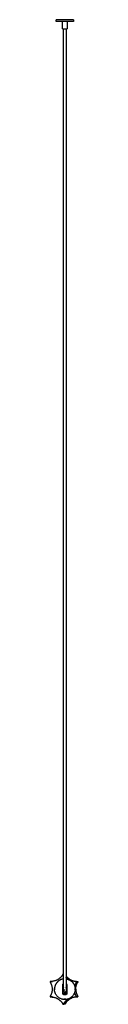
# Model space of a CAD drawing. Header units: millimetres. Extents: x -1080 to 1129, y 3690 to 5607.
# Tile 5 of 9: x 564 to 595, y 3690 to 4786. Entities that reach past the tile are written whole.
import ezdxf

# ---------------------------------------------------------------- set-up
doc = ezdxf.new("R2010")
doc.units = ezdxf.units.MM
doc.layers.add('Make2D$Visible$Curvas', color=7, linetype='Continuous')

msp = doc.modelspace()

# ---------------------------------------------------------------- linework, layer by layer
at = {"layer": 'Make2D$Visible$Curvas', "color": 7, "lineweight": -3}
for points, weights, degree in [([(580.4, 4785.6), (570.7, 4785.6), (570.7, 4785.6)], [1, 0.707106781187, 1], 2), ([(580.4, 4783.6), (570.7, 4783.6), (570.7, 4783.6)], [1, 0.707106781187, 1], 2), ([(590.2, 4785.6), (590.2, 4785.6), (580.4, 4785.6)], [1, 0.707106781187, 1], 2), ([(590.2, 4783.6), (590.2, 4783.6), (580.4, 4783.6)], [1, 0.707106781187, 1], 2), ([(577.9, 4775.6), (577.9, 4775.6), (580.4, 4775.6)], [1, 0.707106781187, 1], 2), ([(580.4, 4775.6), (582.9, 4775.6), (582.9, 4775.6)], [1, 0.707106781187, 1], 2), ([(564.3, 3714.4), (568.7, 3706.9), (564.3, 3699.4)], [1, 0.866025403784, 1], 2), ([(578, 3723.1), (573.7, 3715.6), (565, 3715.6)], [1, 0.866025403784, 1], 2), ([(578.7, 3723.8), (578.4, 3723.8), (578.2, 3723.5)], [1, 0.866025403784, 1], 2), ([(579, 3723.6), (578.9, 3723.8), (578.7, 3723.8)], [0.95121225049, 0.898096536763, 1], 2), ([(581.8, 3721.8), (586.3, 3715.6), (594, 3715.6)], [0.975757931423, 0.879502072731, 1], 2), ([(585.2, 3717.4), (583.3, 3718.4), (581.8, 3719.9)], [0.933194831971, 0.931362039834, 0.947972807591], 2), ([(592.3, 3715.6), (589, 3715.6), (586, 3717)], [1, 0.94391384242, 0.934786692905], 2), ([(593, 3714.4), (591.9, 3712.5), (591.4, 3710.4)], [1, 0.981092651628, 0.983168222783], 2), ([(592.6, 3706.9), (592.6, 3711), (594.6, 3714.4)], [1, 0.965925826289, 1], 2), ([(593.3, 3715.1), (593.3, 3715.6), (592.8, 3715.6)], [1, 0.707106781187, 1], 2), ([(593.3, 3715.1), (593.3, 3715), (593.2, 3714.8)], [1, 0.965925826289, 1], 2), ([(594.5, 3715.6), (595, 3715.6), (595, 3715.1)], [1, 0.707106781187, 1], 2), ([(594.9, 3714.8), (595, 3715), (595, 3715.1)], [1, 0.965925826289, 1], 2), ([(580.4, 3695.4), (568.9, 3695.4), (568.9, 3706.9)], [1, 0.707106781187, 1], 2), ([(578.2, 3702.4), (578.2, 3706.9), (578.2, 3711.5)], [1, 0.913792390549, 1], 2), ([(579, 3708.8), (578.6, 3708.3), (578.3, 3707.7), (578.2, 3707)], [0.891820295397, 0.876284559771, 0.912344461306, 1], 3), ([(578.2, 3707), (578.6, 3707.3), (579, 3707.6)], [1, 0.964846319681, 0.958895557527], 2), ([(578.2, 3707), (578.2, 3706.9), (578.2, 3706.9)], [0.853954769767, 0.854133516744, 0.854391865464], 2), ([(578.2, 3704.2), (578.2, 3703.7), (578.3, 3703.1), (578.5, 3702.7)], [1, 0.971301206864, 0.971301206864, 1], 3), ([(579, 3704.9), (579, 3706.3), (580.4, 3706.3)], [1, 0.707106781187, 1], 2), ([(580.4, 3703.5), (579, 3703.5), (579, 3704.9)], [1, 0.707106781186, 1], 2), ([(591.9, 3706.9), (591.9, 3695.4), (580.4, 3695.4)], [1, 0.707106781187, 1], 2), ([(580.4, 3703.5), (581.8, 3703.5), (581.8, 3704.9)], [1, 0.707106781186, 1], 2), ([(582.6, 3707), (582.5, 3707.7), (582.3, 3708.3), (581.8, 3708.8)], [1, 0.912344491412, 0.876284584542, 0.891820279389], 3), ([(581.8, 3707.6), (582.3, 3707.3), (582.6, 3707)], [0.95889563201, 0.964846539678, 1], 2), ([(582.4, 3702.7), (582.6, 3703.1), (582.7, 3703.7), (582.7, 3704.2)], [1, 0.971301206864, 0.971301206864, 1], 3), ([(582.7, 3706.9), (582.7, 3706.9), (582.6, 3707)], [0.854391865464, 0.854133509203, 0.853954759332], 2), ([(582.7, 3711.5), (582.7, 3706.9), (582.7, 3702.4)], [1, 0.913792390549, 1], 2), ([(593, 3699.4), (591.9, 3701.3), (591.4, 3703.5)], [1, 0.981092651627, 0.983168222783], 2), ([(592.6, 3706.9), (592.6, 3702.9), (594.6, 3699.4)], [1, 0.965925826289, 1], 2), ([(565, 3698.3), (573.7, 3698.3), (578, 3690.8)], [1, 0.866025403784, 1], 2), ([(578.8, 3702.4), (579, 3702.3), (579.3, 3702.2)], [0.862210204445, 0.870563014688, 0.886975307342], 2), ([(579.3, 3690.8), (581.5, 3694.5), (585.2, 3696.5)], [1, 0.929519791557, 0.93319483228], 2), ([(579.5, 3702.1), (579.5, 3702.1), (579.5, 3702.1)], [0.906007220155, 0.906061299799, 0.906115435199], 2), ([(579.7, 3702), (579.8, 3702), (579.9, 3702)], [0.921761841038, 0.931411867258, 0.942427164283], 2), ([(580.9, 3702), (580.6, 3701.9), (580.3, 3701.9), (580, 3702)], [1, 0.99245733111, 0.99245733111, 1], 3), ([(580.4, 3700.5), (580.2, 3700.5), (580, 3700.5)], [1, 0.999792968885, 1], 2), ([(580.9, 3700.5), (580.6, 3700.5), (580.4, 3700.5)], [1, 0.999792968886, 1], 2), ([(580.9, 3702), (581.1, 3702), (581.3, 3702.1)], [0.945675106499, 0.923116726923, 0.906082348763], 2), ([(594, 3698.3), (585.3, 3698.3), (581, 3690.8)], [1, 0.866025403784, 1], 2), ([(581.7, 3702.2), (581.9, 3702.3), (582.1, 3702.4)], [0.881119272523, 0.868980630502, 0.862187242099], 2), ([(586, 3696.9), (589, 3698.3), (592.3, 3698.3)], [0.934786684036, 0.943913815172, 1], 2), ([(593.3, 3698.8), (593.3, 3698.3), (592.8, 3698.3)], [1, 0.707106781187, 1], 2), ([(593.3, 3698.8), (593.3, 3698.9), (593.2, 3699)], [1, 0.965925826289, 1], 2), ([(594.5, 3698.3), (595, 3698.3), (595, 3698.8)], [1, 0.707106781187, 1], 2), ([(594.9, 3699), (595, 3698.9), (595, 3698.8)], [1, 0.965925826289, 1], 2), ([(578.2, 3690.4), (578.4, 3690.1), (578.7, 3690.1)], [1, 0.866025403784, 1], 2), ([(578.7, 3690.1), (578.9, 3690.1), (579.1, 3690.4)], [1, 0.866025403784, 1], 2), ([(580.8, 3690.4), (580.6, 3690.1), (580.3, 3690.1)], [1, 0.866025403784, 1], 2)]:
    msp.add_rational_spline(points, weights, degree=degree, dxfattribs=at)
for points, degree in [([(570.7, 4783.6), (570.7, 4785.6)], 1), ([(577.9, 4775.6), (577.9, 4783.6)], 1), ([(582.9, 4783.6), (582.9, 4775.6)], 1), ([(590.2, 4785.6), (590.2, 4783.6)], 1), ([(564.1, 3714.8), (564.3, 3714.4)], 1), ([(565, 3715.6), (564.5, 3715.6)], 1), ([(565, 3715.6), (566.7, 3715.6)], 1), ([(578.2, 3723.5), (578, 3723.1)], 1), ([(578.7, 3723.8), (579, 3723.8)], 1), ([(592.8, 3715.6), (592.3, 3715.6)], 1), ([(592.8, 3715.6), (594.5, 3715.6)], 1), ([(593, 3714.4), (593.2, 3714.8)], 1), ([(594.9, 3714.8), (594.6, 3714.4)], 1), ([(569, 3707.8), (569, 3707.9), (569, 3708), (569, 3708.1)], 3), ([(578.2, 3706.9), (578.2, 3706.9), (578.2, 3706.9), (578.2, 3707)], 3), ([(582.6, 3707), (582.7, 3706.9), (582.7, 3706.9), (582.7, 3706.9)], 3), ([(591.9, 3708.2), (591.9, 3708.2), (591.9, 3708.2), (591.9, 3708.1)], 3), ([(591.9, 3707.8), (591.9, 3707.9), (591.9, 3708), (591.9, 3708.1)], 3), ([(564.3, 3699.4), (564.1, 3699)], 1), ([(564.5, 3698.3), (565, 3698.3)], 1), ([(566.7, 3698.3), (565, 3698.3)], 1), ([(579.9, 3702), (579.7, 3702), (579.6, 3702), (579.5, 3702.1)], 3), ([(592.3, 3698.3), (592.8, 3698.3)], 1), ([(592.8, 3698.3), (594.5, 3698.3)], 1), ([(593.2, 3699), (593, 3699.4)], 1), ([(594.6, 3699.4), (594.9, 3699)], 1), ([(578, 3690.8), (578.2, 3690.4)], 1), ([(580.3, 3690.1), (578.7, 3690.1)], 1), ([(579.1, 3690.4), (579.3, 3690.8)], 1), ([(579.9, 3690.4), (579.1, 3690.4)], 1), ([(581, 3690.8), (580.8, 3690.4)], 1)]:
    msp.add_open_spline(points, degree=degree, dxfattribs=at)
for points, knots in [([(579, 3704.9), (579, 3704.9), (579, 3704.9), (579, 3704.9), (579, 3704.9), (579, 3704.9), (579, 3704.9), (579, 3704.9), (579, 3704.9), (579, 3704.9), (579, 3704.9), (579, 3704.9), (579, 3704.9), (579, 3704.9), (579, 3704.9), (579, 3704.9), (579, 3704.9), (579, 3704.9), (579, 3704.9), (579, 3704.9), (579, 3704.9), (579, 3705), (579, 3705), (579, 3705), (579, 3705), (579, 3705), (579, 3705), (579, 3705), (579, 3705), (579, 3705), (579, 3705), (579, 3705.1), (579, 3705.1), (579, 3705.1), (579, 3705.1), (579, 3705.1), (579, 3705.1), (579, 3705.1), (579, 3705.1), (579, 3705.2), (579, 3705.2), (579, 3705.2), (579, 3705.2), (579, 3705.2), (579, 3705.2), (579, 3705.3), (579, 3705.3), (579, 3705.3), (579, 3705.3), (579, 3705.3), (579, 3705.4), (579, 3705.4), (579, 3705.4), (579, 3705.4), (579, 3705.4), (579, 3705.5), (579, 3705.5), (579, 3705.5), (579, 3705.5), (579, 3705.6), (579, 3705.6), (579, 3705.6), (579, 3705.6), (579, 3705.7), (579, 3705.7), (579, 3705.7), (579, 3705.8), (579, 3705.8), (579, 3705.8), (579, 3705.8), (579, 3705.9), (579, 3705.9), (579, 3705.9), (579, 3706), (579, 3706), (579, 3706), (579, 3706.1), (579, 3706.1), (579, 3706.1), (579, 3706.2), (579, 3706.2), (579, 3706.2), (579, 3706.3), (579, 3706.3), (579, 3706.4), (579, 3706.4), (579, 3706.4), (579, 3706.5), (579, 3706.5), (579, 3706.6), (579, 3706.6), (579, 3706.7), (579, 3706.7), (579, 3706.7), (579, 3706.8), (579, 3706.8), (579, 3706.9), (579, 3706.9), (579, 3707), (579, 3707), (579, 3707.1), (579, 3707.1), (579, 3707.2), (579, 3707.2), (579, 3707.3), (579, 3707.3), (579, 3707.4), (579, 3707.4), (579, 3707.5), (579, 3707.5), (579, 3707.6), (579, 3707.6), (579, 3707.7), (579, 3707.8), (579, 3707.8), (579, 3707.9), (579, 3707.9), (579, 3708), (579, 3708), (579, 3708.1), (579, 3708.2), (579, 3708.2), (579, 3708.3), (579, 3708.4), (579, 3708.4), (579, 3708.5), (579, 3708.6), (579, 3708.6), (579, 3708.6), (579, 3708.7), (579, 3708.7), (579, 3708.7), (579, 3708.8), (579, 3708.8), (579, 3708.8), (579, 3708.9), (579, 3708.9), (579, 3708.9), (579, 3709), (579, 3709), (579, 3709), (579, 3709.1), (579, 3709.1), (579, 3709.2), (579, 3709.2), (579, 3709.3), (579, 3709.4), (579, 3709.5), (579, 3709.6), (579, 3709.6), (579, 3709.7), (579, 3709.7), (579, 3709.8), (579, 3709.9), (579, 3709.9), (579, 3710), (579, 3710.1), (579, 3710.2), (579, 3710.2), (579, 3710.3), (579, 3710.4), (579, 3710.5), (579, 3710.6), (579, 3710.7), (579, 3710.8), (579, 3710.9), (579, 3711), (579, 3711.1), (579, 3711.2), (579, 3711.3), (579, 3711.4), (579, 3711.5), (579, 3711.6), (579, 3711.8), (579, 3711.9), (579, 3712), (579, 3712.2), (579, 3712.3), (579, 3712.5), (579, 3712.6), (579, 3712.8), (579, 3712.9), (579, 3713.1), (579, 3713.3), (579, 3713.4), (579, 3713.6), (579, 3713.8), (579, 3714), (579, 3714.2), (579, 3714.4), (579, 3714.6), (579, 3714.8), (579, 3715), (579, 3715.3), (579, 3715.5), (579, 3715.7), (579, 3716.2), (579, 3716.7), (579, 3717.2), (579, 3717.8), (579, 3718.4), (579, 3719), (579, 3719.6), (579, 3720.3), (579, 3721), (579, 3721.7), (579, 3722.5), (579, 3723.2), (579, 3724.1), (579, 3724.9), (579, 3725.8), (579, 3726.7), (579, 3727.7), (579, 3728.6), (579, 3729.6), (579, 3730.7), (579, 3731.7), (579, 3732.9), (579, 3734.1), (579, 3735.2), (579, 3736.5), (579, 3737.8), (579, 3739), (579, 3740.4), (579, 3741.8), (579, 3743.2), (579, 3744.8), (579, 3746.3), (579, 3747.8), (579, 3749.5), (579, 3751.1), (579, 3752.8), (579, 3754.6), (579, 3756.4), (579, 3758.2), (579, 3760.2), (579, 3762.1), (579, 3764.1), (579, 3766.2), (579, 3768.3), (579, 3770.4), (579, 3772.6), (579, 3774.9), (579, 3777.1), (579, 3779.6), (579, 3782), (579, 3784.4), (579, 3787), (579, 3789.6), (579, 3792.2), (579, 3794.9), (579, 3797.7), (579, 3800.5), (579, 3803.4), (579, 3806.4), (579, 3809.3), (579, 3812.5), (579, 3815.6), (579, 3818.8), (579, 3822.1), (579, 3825.4), (579, 3828.8), (579, 3832.3), (579, 3835.8), (579, 3839.3), (579, 3843.1), (579, 3846.8), (579, 3850.6), (579, 3854.5), (579, 3858.5), (579, 3862.4), (579, 3866.6), (579, 3870.7), (579, 3874.9), (579, 3879.3), (579, 3883.7), (579, 3888.1), (579, 3892.7), (579, 3897.3), (579, 3901.9), (579, 3906.8), (579, 3911.6), (579, 3916.5), (579, 3921.6), (579, 3926.7), (579, 3931.8), (579, 3937.1), (579, 3942.5), (579, 3947.8), (579, 3953.3), (579, 3958.8), (579, 3964.2), (579, 3969.9), (579, 3975.5), (579, 3981.2), (579, 3987.1), (579, 3992.9), (579, 3998.8), (579, 4004.9), (579, 4011), (579, 4017.1), (579, 4023.4), (579, 4029.7), (579, 4036), (579, 4049.1), (579, 4062.3), (579, 4075.5), (579, 4089.4), (579, 4103.3), (579, 4117.1), (579, 4131.7), (579, 4146.2), (579, 4160.7), (579, 4191.4), (579, 4222), (579, 4252.7), (579, 4268.7), (579, 4284.7), (579, 4300.7), (579, 4317), (579, 4333.3), (579, 4349.7), (579, 4366.3), (579, 4382.9), (579, 4399.5), (579, 4407.8), (579, 4416.2), (579, 4424.6), (579, 4433), (579, 4441.4), (579, 4449.8), (579, 4458.3), (579, 4466.7), (579, 4475.2), (579, 4483.6), (579, 4492.1), (579, 4500.6), (579, 4509.1), (579, 4517.5), (579, 4526), (579, 4534.5), (579, 4543), (579, 4551.5), (579, 4559.9), (579, 4568.4), (579, 4576.9), (579, 4585.3), (579, 4593.8), (579, 4602.3), (579, 4610.7), (579, 4619.1), (579, 4627.6), (579, 4636), (579, 4644.4), (579, 4652.8), (579, 4661.1), (579, 4669.5), (579, 4677.8), (579, 4686.1), (579, 4694.4), (579, 4702.7), (579, 4711), (579, 4719.2), (579, 4727.5), (579, 4735.6), (579, 4743.8), (579, 4752), (579, 4759.8), (579, 4767.7), (579, 4775.6)], [0, 0, 0, 0, 0.36783, 0.36783, 0.36783, 0.722534, 0.722534, 0.722534, 1.062993, 1.062993, 1.062993, 1.389405, 1.389405, 1.389405, 1.703649, 1.703649, 1.703649, 2.004204, 2.004204, 2.004204, 2.293406, 2.293406, 2.293406, 2.570671, 2.570671, 2.570671, 2.835233, 2.835233, 2.835233, 3.089703, 3.089703, 3.089703, 3.334274, 3.334274, 3.334274, 3.56772, 3.56772, 3.56772, 3.79236, 3.79236, 3.79236, 4.007163, 4.007163, 4.007163, 4.21137, 4.21137, 4.21137, 4.411413, 4.411413, 4.411413, 4.601905, 4.601905, 4.601905, 4.783529, 4.783529, 4.783529, 4.96214, 4.96214, 4.96214, 5.133725, 5.133725, 5.133725, 5.300003, 5.300003, 5.300003, 5.462817, 5.462817, 5.462817, 5.621484, 5.621484, 5.621484, 5.776249, 5.776249, 5.776249, 5.929925, 5.929925, 5.929925, 6.081913, 6.081913, 6.081913, 6.232815, 6.232815, 6.232815, 6.383382, 6.383382, 6.383382, 6.536607, 6.536607, 6.536607, 6.689247, 6.689247, 6.689247, 6.843485, 6.843485, 6.843485, 7.00087, 7.00087, 7.00087, 7.160644, 7.160644, 7.160644, 7.325195, 7.325195, 7.325195, 7.491284, 7.491284, 7.491284, 7.662344, 7.662344, 7.662344, 7.8385, 7.8385, 7.8385, 8.019469, 8.019469, 8.019469, 8.204429, 8.204429, 8.204429, 8.394722, 8.394722, 8.394722, 8.591649, 8.591649, 8.591649, 8.793812, 8.793812, 8.793812, 8.897165, 8.897165, 8.897165, 9.001872, 9.001872, 9.001872, 9.109447, 9.109447, 9.109447, 9.222928, 9.222928, 9.222928, 9.343772, 9.343772, 9.343772, 9.47324, 9.47324, 9.47324, 9.76937, 9.76937, 9.76937, 9.942802, 9.942802, 9.942802, 10.13215, 10.13215, 10.13215, 10.343632, 10.343632, 10.343632, 10.578802, 10.578802, 10.578802, 10.838274, 10.838274, 10.838274, 11.125199, 11.125199, 11.125199, 11.441026, 11.441026, 11.441026, 11.788651, 11.788651, 11.788651, 12.171967, 12.171967, 12.171967, 12.591384, 12.591384, 12.591384, 13.048694, 13.048694, 13.048694, 13.546793, 13.546793, 13.546793, 14.087503, 14.087503, 14.087503, 14.675144, 14.675144, 14.675144, 15.308759, 15.308759, 15.308759, 15.99242, 15.99242, 15.99242, 17.519684, 17.519684, 17.519684, 19.270147, 19.270147, 19.270147, 21.265378, 21.265378, 21.265378, 23.522263, 23.522263, 23.522263, 26.056977, 26.056977, 26.056977, 28.888557, 28.888557, 28.888557, 32.037135, 32.037135, 32.037135, 35.515133, 35.515133, 35.515133, 39.345008, 39.345008, 39.345008, 43.54223, 43.54223, 43.54223, 48.125744, 48.125744, 48.125744, 53.111904, 53.111904, 53.111904, 58.518242, 58.518242, 58.518242, 64.366637, 64.366637, 64.366637, 70.670556, 70.670556, 70.670556, 77.447999, 77.447999, 77.447999, 84.718406, 84.718406, 84.718406, 92.500266, 92.500266, 92.500266, 100.809918, 100.809918, 100.809918, 109.664878, 109.664878, 109.664878, 119.083449, 119.083449, 119.083449, 129.083112, 129.083112, 129.083112, 139.681574, 139.681574, 139.681574, 150.897111, 150.897111, 150.897111, 162.747482, 162.747482, 162.747482, 175.249839, 175.249839, 175.249839, 188.423477, 188.423477, 188.423477, 202.284181, 202.284181, 202.284181, 216.850852, 216.850852, 216.850852, 232.141853, 232.141853, 232.141853, 248.171672, 248.171672, 248.171672, 264.605751, 264.605751, 264.605751, 281.568794, 281.568794, 281.568794, 299.203743, 299.203743, 299.203743, 317.482721, 317.482721, 317.482721, 336.378087, 336.378087, 336.378087, 375.908275, 375.908275, 375.908275, 417.57274, 417.57274, 417.57274, 461.148617, 461.148617, 461.148617, 553.150541, 553.150541, 553.150541, 601.132171, 601.132171, 601.132171, 650.139047, 650.139047, 650.139047, 699.950146, 699.950146, 699.950146, 725.08683, 725.08683, 725.08683, 750.343445, 750.343445, 750.343445, 775.687362, 775.687362, 775.687362, 801.093751, 801.093751, 801.093751, 826.537984, 826.537984, 826.537984, 851.986668, 851.986668, 851.986668, 877.414686, 877.414686, 877.414686, 902.794351, 902.794351, 902.794351, 928.097995, 928.097995, 928.097995, 953.296734, 953.296734, 953.296734, 978.365845, 978.365845, 978.365845, 1003.273625, 1003.273625, 1003.273625, 1027.995311, 1027.995311, 1027.995311, 1052.502442, 1052.502442, 1052.502442, 1076.152268, 1076.152268, 1076.152268, 1076.152268]), ([(581.8, 4775.6), (581.8, 4767.7), (581.8, 4759.8), (581.8, 4752), (581.8, 4743.8), (581.8, 4735.6), (581.8, 4727.5), (581.8, 4719.2), (581.8, 4711), (581.8, 4702.7), (581.8, 4694.4), (581.8, 4686.1), (581.8, 4677.8), (581.8, 4669.5), (581.8, 4661.1), (581.8, 4652.8), (581.8, 4644.4), (581.8, 4636), (581.8, 4627.6), (581.8, 4619.1), (581.8, 4610.7), (581.8, 4602.3), (581.8, 4593.8), (581.8, 4585.3), (581.8, 4576.9), (581.8, 4568.4), (581.8, 4559.9), (581.8, 4551.5), (581.8, 4543), (581.8, 4534.5), (581.8, 4526), (581.8, 4517.5), (581.8, 4509.1), (581.8, 4500.6), (581.8, 4492.1), (581.8, 4483.6), (581.8, 4475.2), (581.8, 4466.7), (581.8, 4458.3), (581.8, 4449.8), (581.8, 4441.4), (581.8, 4433), (581.8, 4424.6), (581.8, 4416.2), (581.8, 4407.8), (581.8, 4399.5), (581.8, 4382.9), (581.8, 4366.3), (581.8, 4349.7), (581.8, 4333.3), (581.8, 4317), (581.8, 4300.7), (581.8, 4284.7), (581.8, 4268.7), (581.8, 4252.7), (581.8, 4222), (581.8, 4191.4), (581.8, 4160.7), (581.8, 4146.2), (581.8, 4131.7), (581.8, 4117.1), (581.8, 4103.3), (581.8, 4089.4), (581.8, 4075.5), (581.8, 4062.3), (581.8, 4049.1), (581.8, 4036), (581.8, 4029.7), (581.8, 4023.4), (581.8, 4017.1), (581.8, 4011), (581.8, 4004.9), (581.8, 3998.8), (581.8, 3992.9), (581.8, 3987.1), (581.8, 3981.2), (581.8, 3975.5), (581.8, 3969.9), (581.8, 3964.2), (581.8, 3958.8), (581.8, 3953.3), (581.8, 3947.8), (581.8, 3942.5), (581.8, 3937.1), (581.8, 3931.8), (581.8, 3926.7), (581.8, 3921.6), (581.8, 3916.5), (581.8, 3911.6), (581.8, 3906.8), (581.8, 3901.9), (581.8, 3897.3), (581.8, 3892.7), (581.8, 3888.1), (581.8, 3883.7), (581.8, 3879.3), (581.8, 3874.9), (581.8, 3870.7), (581.8, 3866.6), (581.8, 3862.4), (581.8, 3858.5), (581.8, 3854.5), (581.8, 3850.6), (581.8, 3846.8), (581.8, 3843.1), (581.8, 3839.3), (581.8, 3835.8), (581.8, 3832.3), (581.8, 3828.8), (581.8, 3825.4), (581.8, 3822.1), (581.8, 3818.8), (581.8, 3815.6), (581.8, 3812.5), (581.8, 3809.3), (581.8, 3806.4), (581.8, 3803.4), (581.8, 3800.5), (581.8, 3797.7), (581.8, 3794.9), (581.8, 3792.2), (581.8, 3789.6), (581.8, 3787), (581.8, 3784.4), (581.8, 3782), (581.8, 3779.6), (581.8, 3777.1), (581.8, 3774.9), (581.8, 3772.6), (581.8, 3770.4), (581.8, 3768.3), (581.8, 3766.2), (581.8, 3764.1), (581.8, 3762.1), (581.8, 3760.2), (581.8, 3758.2), (581.8, 3756.4), (581.8, 3754.6), (581.8, 3752.8), (581.8, 3751.1), (581.8, 3749.5), (581.8, 3747.8), (581.8, 3746.3), (581.8, 3744.8), (581.8, 3743.2), (581.8, 3741.8), (581.8, 3740.4), (581.8, 3739), (581.8, 3737.8), (581.8, 3736.5), (581.8, 3735.2), (581.8, 3734.1), (581.8, 3732.9), (581.8, 3731.7), (581.8, 3730.7), (581.8, 3729.6), (581.8, 3728.6), (581.8, 3727.7), (581.8, 3726.7), (581.8, 3725.8), (581.8, 3724.9), (581.8, 3724.1), (581.8, 3723.2), (581.8, 3722.5), (581.8, 3721.7), (581.8, 3721), (581.8, 3720.3), (581.8, 3719.6), (581.8, 3719), (581.8, 3718.4), (581.8, 3717.8), (581.8, 3717.2), (581.8, 3716.7), (581.8, 3716.2), (581.8, 3715.7), (581.8, 3715.5), (581.8, 3715.3), (581.8, 3715), (581.8, 3714.8), (581.8, 3714.6), (581.8, 3714.4), (581.8, 3714.2), (581.8, 3714), (581.8, 3713.8), (581.8, 3713.6), (581.8, 3713.4), (581.8, 3713.3), (581.8, 3713.1), (581.8, 3712.9), (581.8, 3712.8), (581.8, 3712.6), (581.8, 3712.5), (581.8, 3712.3), (581.8, 3712.2), (581.8, 3712), (581.8, 3711.9), (581.8, 3711.8), (581.8, 3711.6), (581.8, 3711.5), (581.8, 3711.4), (581.8, 3711.3), (581.8, 3711.2), (581.8, 3711.1), (581.8, 3711), (581.8, 3710.9), (581.8, 3710.8), (581.8, 3710.7), (581.8, 3710.6), (581.8, 3710.5), (581.8, 3710.4), (581.8, 3710.3), (581.8, 3710.2), (581.8, 3710.2), (581.8, 3710.1), (581.8, 3710), (581.8, 3709.9), (581.8, 3709.9), (581.8, 3709.8), (581.8, 3709.7), (581.8, 3709.7), (581.8, 3709.6), (581.8, 3709.6), (581.8, 3709.5), (581.8, 3709.4), (581.8, 3709.3), (581.8, 3709.2), (581.8, 3709.2), (581.8, 3709.1), (581.8, 3709.1), (581.8, 3709), (581.8, 3709), (581.8, 3709), (581.8, 3708.9), (581.8, 3708.9), (581.8, 3708.9), (581.8, 3708.8), (581.8, 3708.8), (581.8, 3708.8), (581.8, 3708.7), (581.8, 3708.7), (581.8, 3708.7), (581.8, 3708.6), (581.8, 3708.6), (581.8, 3708.6), (581.8, 3708.5), (581.8, 3708.4), (581.8, 3708.4), (581.8, 3708.3), (581.8, 3708.2), (581.8, 3708.2), (581.8, 3708.1), (581.8, 3708), (581.8, 3708), (581.8, 3707.9), (581.8, 3707.9), (581.8, 3707.8), (581.8, 3707.8), (581.8, 3707.7), (581.8, 3707.6), (581.8, 3707.6), (581.8, 3707.5), (581.8, 3707.5), (581.8, 3707.4), (581.8, 3707.4), (581.8, 3707.3), (581.8, 3707.3), (581.8, 3707.2), (581.8, 3707.2), (581.8, 3707.1), (581.8, 3707.1), (581.8, 3707), (581.8, 3707), (581.8, 3706.9), (581.8, 3706.9), (581.8, 3706.8), (581.8, 3706.8), (581.8, 3706.7), (581.8, 3706.7), (581.8, 3706.7), (581.8, 3706.6), (581.8, 3706.6), (581.8, 3706.5), (581.8, 3706.5), (581.8, 3706.4), (581.8, 3706.4), (581.8, 3706.4), (581.8, 3706.3), (581.8, 3706.3), (581.8, 3706.2), (581.8, 3706.2), (581.8, 3706.2), (581.8, 3706.1), (581.8, 3706.1), (581.8, 3706.1), (581.8, 3706), (581.8, 3706), (581.8, 3706), (581.8, 3705.9), (581.8, 3705.9), (581.8, 3705.9), (581.8, 3705.8), (581.8, 3705.8), (581.8, 3705.8), (581.8, 3705.8), (581.8, 3705.7), (581.8, 3705.7), (581.8, 3705.7), (581.8, 3705.6), (581.8, 3705.6), (581.8, 3705.6), (581.8, 3705.6), (581.8, 3705.5), (581.8, 3705.5), (581.8, 3705.5), (581.8, 3705.5), (581.8, 3705.4), (581.8, 3705.4), (581.8, 3705.4), (581.8, 3705.4), (581.8, 3705.4), (581.8, 3705.3), (581.8, 3705.3), (581.8, 3705.3), (581.8, 3705.3), (581.8, 3705.3), (581.8, 3705.2), (581.8, 3705.2), (581.8, 3705.2), (581.8, 3705.2), (581.8, 3705.2), (581.8, 3705.2), (581.8, 3705.1), (581.8, 3705.1), (581.8, 3705.1), (581.8, 3705.1), (581.8, 3705.1), (581.8, 3705.1), (581.8, 3705.1), (581.8, 3705.1), (581.8, 3705), (581.8, 3705), (581.8, 3705), (581.8, 3705), (581.8, 3705), (581.8, 3705), (581.8, 3705), (581.8, 3705), (581.8, 3705), (581.8, 3705), (581.8, 3704.9), (581.8, 3704.9), (581.8, 3704.9), (581.8, 3704.9), (581.8, 3704.9), (581.8, 3704.9), (581.8, 3704.9), (581.8, 3704.9), (581.8, 3704.9), (581.8, 3704.9), (581.8, 3704.9), (581.8, 3704.9), (581.8, 3704.9), (581.8, 3704.9), (581.8, 3704.9), (581.8, 3704.9), (581.8, 3704.9), (581.8, 3704.9), (581.8, 3704.9), (581.8, 3704.9), (581.8, 3704.9)], [161.352072, 161.352072, 161.352072, 161.352072, 185.001897, 185.001897, 185.001897, 209.509029, 209.509029, 209.509029, 234.230715, 234.230715, 234.230715, 259.138495, 259.138495, 259.138495, 284.207606, 284.207606, 284.207606, 309.406344, 309.406344, 309.406344, 334.709989, 334.709989, 334.709989, 360.089653, 360.089653, 360.089653, 385.517671, 385.517671, 385.517671, 410.966356, 410.966356, 410.966356, 436.410589, 436.410589, 436.410589, 461.816978, 461.816978, 461.816978, 487.160895, 487.160895, 487.160895, 512.41751, 512.41751, 512.41751, 537.554194, 537.554194, 537.554194, 587.365293, 587.365293, 587.365293, 636.372168, 636.372168, 636.372168, 684.353799, 684.353799, 684.353799, 776.355722, 776.355722, 776.355722, 819.9316, 819.9316, 819.9316, 861.596065, 861.596065, 861.596065, 901.126252, 901.126252, 901.126252, 920.021618, 920.021618, 920.021618, 938.300596, 938.300596, 938.300596, 955.935546, 955.935546, 955.935546, 972.898588, 972.898588, 972.898588, 989.332667, 989.332667, 989.332667, 1005.362487, 1005.362487, 1005.362487, 1020.653488, 1020.653488, 1020.653488, 1035.220158, 1035.220158, 1035.220158, 1049.080863, 1049.080863, 1049.080863, 1062.254501, 1062.254501, 1062.254501, 1074.756858, 1074.756858, 1074.756858, 1086.607229, 1086.607229, 1086.607229, 1097.822766, 1097.822766, 1097.822766, 1108.421228, 1108.421228, 1108.421228, 1118.420891, 1118.420891, 1118.420891, 1127.839462, 1127.839462, 1127.839462, 1136.694422, 1136.694422, 1136.694422, 1145.004074, 1145.004074, 1145.004074, 1152.785933, 1152.785933, 1152.785933, 1160.05634, 1160.05634, 1160.05634, 1166.833784, 1166.833784, 1166.833784, 1173.137703, 1173.137703, 1173.137703, 1178.986097, 1178.986097, 1178.986097, 1184.392436, 1184.392436, 1184.392436, 1189.378596, 1189.378596, 1189.378596, 1193.96211, 1193.96211, 1193.96211, 1198.159332, 1198.159332, 1198.159332, 1201.989207, 1201.989207, 1201.989207, 1205.467205, 1205.467205, 1205.467205, 1208.615783, 1208.615783, 1208.615783, 1211.447362, 1211.447362, 1211.447362, 1213.982076, 1213.982076, 1213.982076, 1216.238962, 1216.238962, 1216.238962, 1218.234192, 1218.234192, 1218.234192, 1219.984656, 1219.984656, 1219.984656, 1221.51192, 1221.51192, 1221.51192, 1222.19558, 1222.19558, 1222.19558, 1222.829196, 1222.829196, 1222.829196, 1223.416837, 1223.416837, 1223.416837, 1223.957547, 1223.957547, 1223.957547, 1224.455645, 1224.455645, 1224.455645, 1224.912956, 1224.912956, 1224.912956, 1225.332373, 1225.332373, 1225.332373, 1225.715688, 1225.715688, 1225.715688, 1226.063313, 1226.063313, 1226.063313, 1226.37914, 1226.37914, 1226.37914, 1226.666066, 1226.666066, 1226.666066, 1226.925538, 1226.925538, 1226.925538, 1227.160708, 1227.160708, 1227.160708, 1227.37219, 1227.37219, 1227.37219, 1227.561537, 1227.561537, 1227.561537, 1227.73497, 1227.73497, 1227.73497, 1228.031099, 1228.031099, 1228.031099, 1228.160568, 1228.160568, 1228.160568, 1228.281412, 1228.281412, 1228.281412, 1228.394893, 1228.394893, 1228.394893, 1228.502468, 1228.502468, 1228.502468, 1228.607175, 1228.607175, 1228.607175, 1228.710528, 1228.710528, 1228.710528, 1228.91269, 1228.91269, 1228.91269, 1229.109617, 1229.109617, 1229.109617, 1229.299911, 1229.299911, 1229.299911, 1229.484871, 1229.484871, 1229.484871, 1229.665839, 1229.665839, 1229.665839, 1229.841996, 1229.841996, 1229.841996, 1230.013056, 1230.013056, 1230.013056, 1230.179145, 1230.179145, 1230.179145, 1230.343696, 1230.343696, 1230.343696, 1230.50347, 1230.50347, 1230.50347, 1230.660855, 1230.660855, 1230.660855, 1230.815093, 1230.815093, 1230.815093, 1230.967733, 1230.967733, 1230.967733, 1231.120958, 1231.120958, 1231.120958, 1231.271524, 1231.271524, 1231.271524, 1231.422426, 1231.422426, 1231.422426, 1231.574414, 1231.574414, 1231.574414, 1231.72809, 1231.72809, 1231.72809, 1231.882856, 1231.882856, 1231.882856, 1232.041523, 1232.041523, 1232.041523, 1232.204336, 1232.204336, 1232.204336, 1232.370614, 1232.370614, 1232.370614, 1232.542199, 1232.542199, 1232.542199, 1232.720811, 1232.720811, 1232.720811, 1232.902435, 1232.902435, 1232.902435, 1233.092927, 1233.092927, 1233.092927, 1233.292969, 1233.292969, 1233.292969, 1233.497177, 1233.497177, 1233.497177, 1233.711979, 1233.711979, 1233.711979, 1233.93662, 1233.93662, 1233.93662, 1234.170066, 1234.170066, 1234.170066, 1234.414637, 1234.414637, 1234.414637, 1234.669106, 1234.669106, 1234.669106, 1234.933669, 1234.933669, 1234.933669, 1235.210933, 1235.210933, 1235.210933, 1235.500136, 1235.500136, 1235.500136, 1235.80069, 1235.80069, 1235.80069, 1236.114935, 1236.114935, 1236.114935, 1236.441347, 1236.441347, 1236.441347, 1236.781805, 1236.781805, 1236.781805, 1237.13651, 1237.13651, 1237.13651, 1237.50434, 1237.50434, 1237.50434, 1237.50434]), ([(569, 3707.8), (568.9, 3707.7), (568.9, 3707.6), (568.9, 3707.3), (568.9, 3707.1), (568.9, 3706.9)], [2.9628352, 2.9628352, 2.9628352, 2.9628352, 3.4566411, 3.4566411, 3.9504469, 3.9504469, 3.9504469, 3.9504469]), ([(568.9, 3706.9), (568.9, 3706.8), (568.9, 3706.6), (568.9, 3706.3), (568.9, 3706.2), (569, 3706.1)], [0, 0, 0, 0, 0.494393, 0.494393, 0.9887861, 0.9887861, 0.9887861, 0.9887861]), ([(569, 3708.2), (569, 3708.2), (569, 3708.2), (569, 3708.2), (569, 3708.2), (569, 3708.1)], [1.9747749, 1.9747749, 1.9747749, 1.9747749, 1.9752235, 1.9752235, 2.4690293, 2.4690293, 2.4690293, 2.4690293]), ([(569, 3705.8), (569, 3705.8), (569, 3705.8), (569, 3705.7), (569, 3705.7), (569, 3705.7)], [1.4831747, 1.4831747, 1.4831747, 1.4831747, 1.4831791, 1.4831791, 1.9766334, 1.9766334, 1.9766334, 1.9766334]), ([(578.2, 3711.5), (578.2, 3711.6), (578.2, 3711.7), (578.2, 3712), (578.3, 3712.1), (578.3, 3712.3), (578.4, 3712.4), (578.5, 3712.6), (578.6, 3712.7), (578.8, 3712.9), (578.9, 3713), (579, 3713.1)], [0, 0, 0, 0, 0.37557, 0.37557, 0.75114, 0.75114, 1.12671, 1.12671, 1.502279, 1.502279, 1.985473, 1.985473, 1.985473, 1.985473]), ([(581.8, 3713.1), (581.8, 3713.1), (581.9, 3713), (582, 3712.9), (582.1, 3712.9), (582.3, 3712.6), (582.5, 3712.4), (582.6, 3712), (582.7, 3711.7), (582.7, 3711.5)], [1.017047, 1.017047, 1.017047, 1.017047, 1.127515, 1.127515, 1.503353, 1.503353, 2.255029, 2.255029, 3.006706, 3.006706, 3.006706, 3.006706]), ([(591.9, 3707.8), (591.9, 3707.7), (591.9, 3707.6), (591.9, 3707.3), (591.9, 3707.1), (591.9, 3707)], [2.9629046, 2.9629046, 2.9629046, 2.9629046, 3.4566411, 3.4566411, 3.9207049, 3.9207049, 3.9207049, 3.9207049]), ([(591.9, 3706.1), (591.9, 3706.2), (591.9, 3706.3), (591.9, 3706.6), (591.9, 3706.8), (591.9, 3706.9)], [2.9663583, 2.9663583, 2.9663583, 2.9663583, 3.4607513, 3.4607513, 3.9551444, 3.9551444, 3.9551444, 3.9551444]), ([(591.9, 3705.7), (591.9, 3705.7), (591.9, 3705.7), (591.9, 3705.7), (591.9, 3705.7), (591.9, 3705.8), (591.9, 3705.8), (591.9, 3705.8)], [1.9766375, 1.9766375, 1.9766375, 1.9766375, 1.9775722, 1.9775722, 2.4719652, 2.4719652, 2.4719677, 2.4719677, 2.4719677, 2.4719677]), ([(580, 3700.5), (579.8, 3700.5), (579.7, 3700.5), (579.5, 3700.6), (579.4, 3700.6), (579.1, 3700.7), (579, 3700.8), (578.8, 3700.9), (578.7, 3701), (578.5, 3701.3), (578.4, 3701.5), (578.2, 3701.9), (578.2, 3702.1), (578.2, 3702.4)], [0, 0, 0, 0, 0.375838, 0.375838, 0.751676, 0.751676, 1.127515, 1.127515, 1.503353, 1.503353, 2.255029, 2.255029, 3.006706, 3.006706, 3.006706, 3.006706]), ([(580, 3702), (579.8, 3702), (579.7, 3702), (579.4, 3702.1), (579.3, 3702.2), (579, 3702.3), (578.9, 3702.4), (578.7, 3702.5), (578.6, 3702.6), (578.5, 3702.7)], [-1.791242, -1.791242, -1.791242, -1.791242, -1.343432, -1.343432, -0.895621, -0.895621, -0.447811, -0.447811, 0, 0, 0, 0]), ([(579.5, 3702.1), (579.5, 3702.1), (579.5, 3702.1), (579.4, 3702.1), (579.3, 3702.1), (579.2, 3702.2), (579.2, 3702.2), (579.2, 3702.2)], [2.9966841, 2.9966841, 2.9966841, 2.9966841, 2.9966851, 2.9966851, 3.4961326, 3.4961326, 3.9955801, 3.9955801, 3.9955801, 3.9955801]), ([(579.2, 3695.9), (579.2, 3695.9), (579.2, 3696), (579.3, 3696.1), (579.4, 3696.1), (579.6, 3696.2), (579.8, 3696.2), (580.1, 3696.2), (580.3, 3696.2), (580.4, 3696.2)], [0, 0, 0, 0, 0.503256, 0.503256, 1.006512, 1.006512, 1.509768, 1.509768, 2.013024, 2.013024, 2.013024, 2.013024]), ([(580.4, 3695.6), (580.3, 3695.6), (580.3, 3695.6), (580.1, 3695.6), (580, 3695.6), (579.8, 3695.6), (579.6, 3695.6), (579.4, 3695.7), (579.3, 3695.7), (579.2, 3695.8), (579.2, 3695.9), (579.2, 3695.9)], [0, 0, 0, 0, 0.251066, 0.251066, 0.502131, 0.502131, 1.004263, 1.004263, 1.506394, 1.506394, 2.008525, 2.008525, 2.008525, 2.008525]), ([(579.5, 3702.1), (579.5, 3702.1), (579.5, 3702.1), (579.4, 3702.1), (579.3, 3702.1), (579.3, 3702.2)], [-0.9987438, -0.9987438, -0.9987438, -0.9987438, -0.9987426, -0.9987426, -0.4999747, -0.4999747, -0.4999747, -0.4999747]), ([(580, 3702), (580, 3702), (579.9, 3702), (579.9, 3702), (579.8, 3702), (579.7, 3702), (579.6, 3702.1), (579.5, 3702.1)], [2.4767168, 2.4767168, 2.4767168, 2.4767168, 2.4972375, 2.4972375, 2.7469613, 2.7469613, 2.9963639, 2.9963639, 2.9963639, 2.9963639]), ([(581.3, 3702.1), (581.3, 3702.1), (581.3, 3702.1), (581.2, 3702), (581.1, 3702), (580.7, 3701.9), (580.6, 3701.9), (580.3, 3701.9), (580.3, 3701.9), (580.2, 3701.9)], [0.998892, 0.998892, 0.998892, 0.998892, 0.998895, 0.998895, 1.498343, 1.498343, 1.99779, 1.99779, 2.247514, 2.247514, 2.247514, 2.247514]), ([(580.4, 3696.2), (580.5, 3696.2), (580.6, 3696.2), (580.7, 3696.2), (580.8, 3696.2), (581.1, 3696.2), (581.2, 3696.2), (581.4, 3696.1), (581.5, 3696.1), (581.6, 3696), (581.7, 3695.9), (581.7, 3695.9)], [0, 0, 0, 0, 0.251313, 0.251313, 0.502626, 0.502626, 1.005253, 1.005253, 1.507879, 1.507879, 2.010505, 2.010505, 2.010505, 2.010505]), ([(581.7, 3695.9), (581.7, 3695.9), (581.6, 3695.8), (581.5, 3695.7), (581.4, 3695.7), (581.2, 3695.6), (581.1, 3695.6), (580.8, 3695.6), (580.6, 3695.6), (580.4, 3695.6)], [0, 0, 0, 0, 0.502799, 0.502799, 1.005599, 1.005599, 1.508398, 1.508398, 2.011198, 2.011198, 2.011198, 2.011198]), ([(582.4, 3702.7), (582.3, 3702.6), (582.2, 3702.5), (582, 3702.4), (581.8, 3702.3), (581.6, 3702.2), (581.4, 3702.1), (581.2, 3702), (581, 3702), (580.9, 3702)], [-1.791233, -1.791233, -1.791233, -1.791233, -1.343424, -1.343424, -0.895616, -0.895616, -0.447808, -0.447808, 0, 0, 0, 0]), ([(582.7, 3702.4), (582.7, 3702.2), (582.7, 3702.1), (582.6, 3701.9), (582.6, 3701.8), (582.5, 3701.6), (582.5, 3701.5), (582.3, 3701.3), (582.3, 3701.2), (582, 3700.9), (581.8, 3700.8), (581.5, 3700.6), (581.4, 3700.6), (581.1, 3700.5), (581, 3700.5), (580.9, 3700.5)], [0, 0, 0, 0, 0.37557, 0.37557, 0.75114, 0.75114, 1.12671, 1.12671, 1.502279, 1.502279, 2.253419, 2.253419, 2.628989, 2.628989, 3.004559, 3.004559, 3.004559, 3.004559]), ([(581.3, 3702.1), (581.3, 3702.1), (581.3, 3702.1), (581.2, 3702), (581.1, 3702), (580.9, 3702)], [-2.9962347, -2.9962347, -2.9962347, -2.9962347, -2.9962279, -2.9962279, -2.5197329, -2.5197329, -2.5197329, -2.5197329]), ([(581.6, 3702.2), (581.6, 3702.2), (581.6, 3702.2), (581.5, 3702.1), (581.4, 3702.1), (581.3, 3702.1)], [-3.4956013, -3.4956013, -3.4956013, -3.4956013, -3.4955992, -3.4955992, -2.9966256, -2.9966256, -2.9966256, -2.9966256]), ([(581.7, 3702.2), (581.7, 3702.2), (581.6, 3702.2), (581.5, 3702.1), (581.4, 3702.1), (581.3, 3702.1)], [0, 0, 0, 0, 0.4994475, 0.4994475, 0.998804, 0.998804, 0.998804, 0.998804]), ([(581.7, 3702.2), (581.7, 3702.2), (581.7, 3702.2), (581.6, 3702.2), (581.6, 3702.2), (581.6, 3702.2)], [-3.9949705, -3.9949705, -3.9949705, -3.9949705, -3.7452848, -3.7452848, -3.4959749, -3.4959749, -3.4959749, -3.4959749])]:
    msp.add_open_spline(points, degree=3, knots=knots, dxfattribs=at)
for points, weights, knots in [([(564.5, 3715.6), (564.2, 3715.6), (564.1, 3715.3), (563.9, 3715.1), (564.1, 3714.8)], [1, 0.866025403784, 1, 0.866025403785, 1], [-1.154707, -1.154707, -1.154707, -0.577352, -0.577352, 0, 0, 0]), ([(579, 3718.3), (577.6, 3718.2), (576.2, 3717.6), (574, 3716.8), (572.3, 3715.1), (570.6, 3713.4), (569.7, 3711.2), (568.9, 3709.1), (568.9, 3706.9)], [0.954795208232, 0.914435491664, 0.890165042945, 0.853553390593, 0.853553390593, 0.853553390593, 0.890165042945, 0.926776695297, 1], [1.478822, 1.478822, 1.478822, 4.387102, 4.387102, 9.150558, 9.150558, 13.914014, 13.914014, 18.301116, 18.301116, 18.301116]), ([(581.8, 3718.3), (583.3, 3718.2), (584.7, 3717.6), (586.9, 3716.8), (588.6, 3715.1), (590.2, 3713.4), (591.1, 3711.2), (591.9, 3709.1), (591.9, 3706.9)], [0.954794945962, 0.914435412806, 0.890165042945, 0.853553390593, 0.853553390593, 0.853553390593, 0.890165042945, 0.926776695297, 1], [1.478832, 1.478832, 1.478832, 4.387102, 4.387102, 9.150558, 9.150558, 13.914014, 13.914014, 18.301116, 18.301116, 18.301116]), ([(564.1, 3699), (563.9, 3698.8), (564.1, 3698.5), (564.2, 3698.3), (564.5, 3698.3)], [1, 0.866025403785, 1, 0.866025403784, 1], [-1.154707, -1.154707, -1.154707, -0.577355, -0.577355, 0, 0, 0])]:
    msp.add_rational_spline(points, weights, degree=2, knots=knots, dxfattribs=at)

doc.saveas('drawing.dxf')
